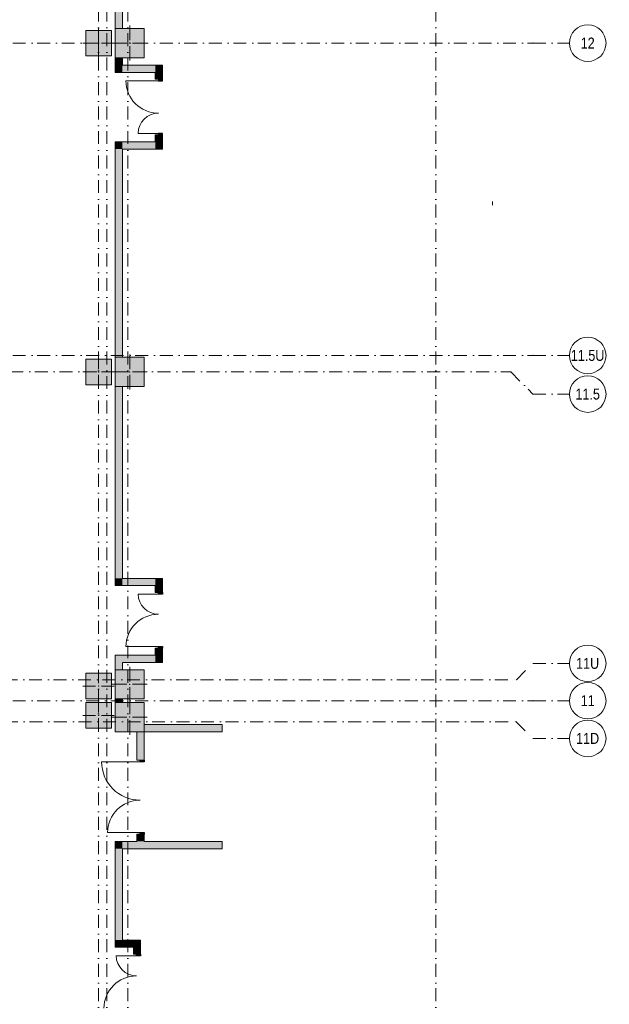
# Model space of a CAD drawing. Header units: millimetres. Extents: x -14761 to 157739, y -22400 to 107990.
# Tile 207 of 256: x 141618 to 157739, y 18690 to 45642. Entities that reach past the tile are written whole.
import ezdxf

# ---------------------------------------------------------------- set-up
doc = ezdxf.new("R2010")
doc.units = ezdxf.units.MM
doc.header["$MEASUREMENT"] = 0
doc.linetypes.add('Штрихпунктирная', pattern=[670.277762, 352.777767, -176.388884, 0, -141.111112])
for name, color, linetype in [('Конструктив - Колонны', 7, 'Continuous'), ('Конструктив - Стены Внутр сущ.', 7, 'Continuous'), ('Элемент Модели - Оси', 7, 'Continuous')]:
    doc.layers.add(name, color=color, linetype=linetype)
doc.styles.add('СГЕНЕРИР_СТИЛЬ_3', font='txt')

msp = doc.modelspace()

# ---------------------------------------------------------------- hatches: boundary and pattern name
at = {"layer": 'Конструктив - Колонны', "linetype": 'Continuous', "lineweight": 0, "true_color": 0x000000}
for points in [[(143425, 44650), (144125, 44650), (144125, 45350), (143425, 45350)], [(144225, 44600), (145025, 44600), (145025, 45400), (144225, 45400)], [(144225, 35600), (145025, 35600), (145025, 36400), (144225, 36400)], [(143425, 35650), (144125, 35650), (144125, 36350), (143425, 36350)], [(144225, 27050), (145025, 27050), (145025, 27850), (144225, 27850)], [(143425, 27050), (144125, 27050), (144125, 27750), (143425, 27750)], [(143425, 26250), (144125, 26250), (144125, 26950), (143425, 26950)], [(144225, 26150), (145025, 26150), (145025, 26950), (144225, 26950)]]:
    msp.add_hatch(color=18, dxfattribs=at).paths.add_polyline_path(points)
at = {"layer": 'Конструктив - Стены Внутр сущ.', "linetype": 'Continuous', "lineweight": 0, "true_color": 0x000000}
for points in [[(144225, 48100), (144225, 45400), (144425, 45400), (144425, 48100)], [(144225, 44400), (144425, 44400), (144425, 44600), (144225, 44600)], [(144425, 44400), (144225, 44200), (144425, 44200)], [(144425, 44400), (144225, 44400), (144225, 44200)], [(144425, 44200), (145325, 44200), (145325, 44400), (144425, 44400)], [(145325, 44200), (145525, 44400), (145325, 44400)], [(145325, 44200), (145525, 44200), (145525, 44400)], [(145325, 44200), (145325, 44010), (145525, 44010), (145525, 44200)], [(145410, 44010), (145410, 43970), (145525, 43970), (145525, 44010)], [(145325, 42300), (145525, 42300), (145525, 42490), (145325, 42490)], [(145525, 42490), (145525, 42530), (145410, 42530), (145410, 42490)], [(144225, 42100), (144425, 42100), (144225, 42300)], [(144225, 42300), (144425, 42100), (144425, 42300)], [(144225, 42100), (144225, 36400), (144425, 36400), (144425, 42100)], [(145325, 42300), (144425, 42300), (144425, 42100), (145325, 42100)], [(145325, 42100), (145525, 42100), (145325, 42300)], [(145325, 42300), (145525, 42100), (145525, 42300)], [(144225, 30350), (144425, 30350), (144425, 35600), (144225, 35600)], [(144425, 30350), (144225, 30150), (144425, 30150)], [(144425, 30350), (144225, 30350), (144225, 30150)], [(144425, 30150), (145325, 30150), (145325, 30350), (144425, 30350)], [(145325, 30150), (145525, 30350), (145325, 30350)], [(145325, 30150), (145525, 30150), (145525, 30350)], [(145325, 30150), (145325, 29960), (145525, 29960), (145525, 30150)], [(145525, 29960), (145410, 29960), (145410, 29920), (145525, 29920)], [(145325, 28250), (145525, 28250), (145525, 28440), (145325, 28440)], [(145410, 28440), (145525, 28440), (145525, 28480), (145410, 28480)], [(144225, 28250), (144225, 27850), (144425, 27850), (144425, 28250)], [(145325, 28250), (144425, 28250), (144425, 28050), (145325, 28050)], [(145325, 28050), (145525, 28050), (145325, 28250)], [(145325, 28250), (145525, 28050), (145525, 28250)], [(144425, 27050), (144225, 27050), (144225, 26950), (144425, 26950)], [(145025, 26150), (144825, 26150), (144825, 25370), (145025, 25370)], [(147151, 26350), (145025, 26350), (145025, 26150), (147151, 26150)], [(145025, 25370), (144910, 25370), (144910, 25330), (145025, 25330)], [(144825, 23150), (145025, 23150), (145025, 23350), (144825, 23350)], [(144910, 23350), (145025, 23350), (145025, 23390), (144910, 23390)], [(144225, 22950), (144425, 22950), (144225, 23150)], [(144425, 23150), (144225, 23150), (144425, 22950)], [(144225, 22950), (144225, 20450), (144425, 20450), (144425, 22950)], [(144425, 22950), (147151, 22950), (147151, 23150), (144425, 23150)], [(144425, 20450), (144225, 20450), (144225, 20250)], [(144425, 20450), (144225, 20250), (144425, 20250)], [(144425, 20250), (144725, 20250), (144725, 20450), (144425, 20450)], [(144725, 20250), (144925, 20450), (144725, 20450)], [(144725, 20250), (144925, 20250), (144925, 20450)], [(144925, 20250), (144725, 20250), (144725, 20060), (144925, 20060)], [(144925, 20060), (144810, 20060), (144810, 20020), (144925, 20020)]]:
    msp.add_hatch(color=18, dxfattribs=at).paths.add_polyline_path(points)

# ---------------------------------------------------------------- linework, layer by layer
at = {"color": 7, "linetype": 'Continuous', "lineweight": 15}
msp.add_line((154543, 40561), (154543, 40661), dxfattribs=at)
at = {"layer": 'Конструктив - Колонны', "color": 251, "linetype": 'Continuous', "lineweight": 5, "true_color": 0x575757}
for p, q in [((143775, 45080), (143775, 45430)), ((144625, 45080), (144625, 45480)), ((143695, 45000), (143345, 45000)), ((143775, 44920), (143775, 44570)), ((143855, 45000), (144205, 45000)), ((144545, 45000), (144145, 45000)), ((144625, 44920), (144625, 44520)), ((144705, 45000), (145105, 45000)), ((143775, 36080), (143775, 36430)), ((144625, 36080), (144625, 36480)), ((143695, 36000), (143345, 36000)), ((143775, 35920), (143775, 35570)), ((143855, 36000), (144205, 36000)), ((144545, 36000), (144145, 36000)), ((144625, 35920), (144625, 35520)), ((144705, 36000), (145105, 36000)), ((143775, 27480), (143775, 27830)), ((144625, 27530), (144625, 27930)), ((143695, 27400), (143345, 27400)), ((143775, 27320), (143775, 26970)), ((143855, 27400), (144205, 27400)), ((144545, 27450), (144145, 27450)), ((144625, 27370), (144625, 26970)), ((144705, 27450), (145105, 27450)), ((143775, 26680), (143775, 27030)), ((144625, 26630), (144625, 27030)), ((143695, 26600), (143345, 26600)), ((143775, 26520), (143775, 26170)), ((143855, 26600), (144205, 26600)), ((144545, 26550), (144145, 26550)), ((144625, 26470), (144625, 26070)), ((144705, 26550), (145105, 26550))]:
    msp.add_line(p, q, dxfattribs=at)
at = {"layer": 'Конструктив - Колонны', "color": 251, "linetype": 'Continuous', "lineweight": 15, "true_color": 0x575757, "flags": 128}
for points in [[(143425, 44650), (144125, 44650), (144125, 45350), (143425, 45350)], [(144225, 44600), (145025, 44600), (145025, 45400), (144225, 45400)], [(144225, 35600), (145025, 35600), (145025, 36400), (144225, 36400)], [(143425, 35650), (144125, 35650), (144125, 36350), (143425, 36350)], [(144225, 27050), (145025, 27050), (145025, 27850), (144225, 27850)], [(143425, 27050), (144125, 27050), (144125, 27750), (143425, 27750)], [(143425, 26250), (144125, 26250), (144125, 26950), (143425, 26950)], [(144225, 26150), (145025, 26150), (145025, 26950), (144225, 26950)]]:
    msp.add_lwpolyline(points, close=True, dxfattribs=at)
at = {"layer": 'Конструктив - Колонны', "color": 251, "linetype": 'Continuous', "lineweight": 5, "true_color": 0x575757}
for p in [(143775, 45000), (144625, 45000), (143775, 36000), (144625, 36000), (143775, 27400), (144625, 27450), (143775, 26600), (144625, 26550)]:
    msp.add_point(p, dxfattribs=at)
at = {"layer": 'Конструктив - Стены Внутр сущ.', "color": 251, "linetype": 'Continuous', "lineweight": 15, "true_color": 0x575757}
for p, q in [((145410, 43970), (144522, 43970)), ((145410, 42530), (144858, 42530)), ((145410, 29920), (144858, 29920)), ((145410, 28480), (144522, 28480)), ((144910, 25330), (143858, 25330)), ((144910, 23390), (144022, 23390)), ((144810, 20020), (144258, 20020))]:
    msp.add_line(p, q, dxfattribs=at)
at = {"layer": 'Конструктив - Стены Внутр сущ.', "color": 251, "linetype": 'Continuous', "lineweight": 20, "true_color": 0x575757}
for p, q in [((145325, 44010), (145325, 44047)), ((145325, 44010), (145325, 44047)), ((145325, 44010), (145325, 44047)), ((145410, 44010), (145325, 44010)), ((145410, 44010), (145325, 44010)), ((145410, 44010), (145325, 44010)), ((145525, 44010), (145410, 44010)), ((145525, 44010), (145410, 44010)), ((145525, 44010), (145410, 44010)), ((145525, 44010), (145525, 44047)), ((145525, 44010), (145525, 44047)), ((145525, 44010), (145525, 44047)), ((145325, 42490), (145325, 42453)), ((145410, 42490), (145325, 42490)), ((145410, 42490), (145325, 42490)), ((145410, 42490), (145325, 42490)), ((145325, 42490), (145325, 42453)), ((145325, 42490), (145325, 42453)), ((145525, 42490), (145410, 42490)), ((145525, 42490), (145410, 42490)), ((145525, 42490), (145410, 42490)), ((145525, 42490), (145525, 42453)), ((145525, 42490), (145525, 42453)), ((145525, 42490), (145525, 42453)), ((145325, 29960), (145325, 29997)), ((145325, 29960), (145325, 29997)), ((145325, 29960), (145325, 29997)), ((145410, 29960), (145325, 29960)), ((145410, 29960), (145325, 29960)), ((145410, 29960), (145325, 29960)), ((145525, 29960), (145410, 29960)), ((145525, 29960), (145410, 29960)), ((145525, 29960), (145410, 29960)), ((145525, 29960), (145525, 29997)), ((145525, 29960), (145525, 29997)), ((145525, 29960), (145525, 29997)), ((145325, 28440), (145325, 28403)), ((145410, 28440), (145325, 28440)), ((145410, 28440), (145325, 28440)), ((145410, 28440), (145325, 28440)), ((145325, 28440), (145325, 28403)), ((145325, 28440), (145325, 28403)), ((145525, 28440), (145410, 28440)), ((145525, 28440), (145410, 28440)), ((145525, 28440), (145410, 28440)), ((145525, 28440), (145525, 28403)), ((145525, 28440), (145525, 28403)), ((145525, 28440), (145525, 28403)), ((144825, 25370), (144825, 25407)), ((144825, 25370), (144825, 25407)), ((144825, 25370), (144825, 25407)), ((144910, 25370), (144825, 25370)), ((144910, 25370), (144825, 25370)), ((144910, 25370), (144825, 25370)), ((145025, 25370), (144910, 25370)), ((145025, 25370), (144910, 25370)), ((145025, 25370), (144910, 25370)), ((145025, 25370), (145025, 25407)), ((145025, 25370), (145025, 25407)), ((145025, 25370), (145025, 25407)), ((144825, 23350), (144825, 23313)), ((144910, 23350), (144825, 23350)), ((144910, 23350), (144825, 23350)), ((144910, 23350), (144825, 23350)), ((144825, 23350), (144825, 23313)), ((144825, 23350), (144825, 23313)), ((145025, 23350), (144910, 23350)), ((145025, 23350), (144910, 23350)), ((145025, 23350), (144910, 23350)), ((145025, 23350), (145025, 23313)), ((145025, 23350), (145025, 23313)), ((145025, 23350), (145025, 23313)), ((144725, 20060), (144725, 20097)), ((144725, 20060), (144725, 20097)), ((144725, 20060), (144725, 20097)), ((144810, 20060), (144725, 20060)), ((144810, 20060), (144725, 20060)), ((144810, 20060), (144725, 20060)), ((144925, 20060), (144810, 20060)), ((144925, 20060), (144810, 20060)), ((144925, 20060), (144810, 20060)), ((144925, 20060), (144925, 20097)), ((144925, 20060), (144925, 20097)), ((144925, 20060), (144925, 20097))]:
    msp.add_line(p, q, dxfattribs=at)
at = {"layer": 'Конструктив - Стены Внутр сущ.', "color": 251, "linetype": 'Continuous', "lineweight": 30, "true_color": 0x575757}
for p, q in [((145410, 44010), (145410, 43970)), ((145525, 44010), (145410, 44010)), ((145410, 43970), (145525, 43970)), ((145525, 43970), (145525, 44010)), ((145525, 42530), (145410, 42530)), ((145410, 42530), (145410, 42490)), ((145410, 42490), (145525, 42490)), ((145525, 42490), (145525, 42530)), ((145410, 29920), (145410, 29960)), ((145410, 29960), (145525, 29960)), ((145525, 29920), (145410, 29920)), ((145525, 29960), (145525, 29920)), ((145410, 28440), (145410, 28480)), ((145410, 28480), (145525, 28480)), ((145525, 28440), (145410, 28440)), ((145525, 28480), (145525, 28440)), ((144910, 25330), (144910, 25370)), ((144910, 25370), (145025, 25370)), ((145025, 25370), (145025, 25330)), ((145025, 25330), (144910, 25330)), ((144910, 23350), (144910, 23390)), ((144910, 23390), (145025, 23390)), ((145025, 23350), (144910, 23350)), ((145025, 23390), (145025, 23350)), ((144810, 20020), (144810, 20060)), ((144810, 20060), (144925, 20060)), ((144925, 20020), (144810, 20020)), ((144925, 20060), (144925, 20020))]:
    msp.add_line(p, q, dxfattribs=at)
at = {"layer": 'Конструктив - Стены Внутр сущ.', "color": 251, "linetype": 'Continuous', "lineweight": 20, "true_color": 0x575757, "flags": 128}
for points in [[(144225, 48100), (144225, 45400)], [(144425, 45400), (144425, 48100)], [(144225, 44600), (144225, 44200)], [(144425, 44400), (144425, 44600)], [(145325, 44400), (144425, 44400)], [(145525, 44400), (145325, 44400)], [(145525, 44010), (145525, 44400)], [(144225, 44200), (144425, 44200)], [(144425, 44200), (145325, 44200)], [(145325, 44200), (145325, 44010)], [(145325, 42490), (145325, 42300)], [(145525, 42100), (145525, 42490)], [(144225, 42300), (144225, 42100)], [(145325, 42300), (144225, 42300)], [(144225, 42100), (144225, 36400)], [(144425, 42100), (145325, 42100)], [(144425, 36400), (144425, 42100)], [(145525, 42100), (145325, 42100)], [(144225, 35600), (144225, 30150)], [(144425, 30350), (144425, 35600)], [(145325, 30350), (144425, 30350)], [(145525, 30350), (145325, 30350)], [(145525, 29960), (145525, 30350)], [(144225, 30150), (144425, 30150)], [(144425, 30150), (145325, 30150)], [(145325, 30150), (145325, 29960)], [(145325, 28440), (145325, 28250)], [(145525, 28050), (145525, 28440)], [(144225, 28250), (144225, 27850)], [(144425, 28250), (144225, 28250)], [(145325, 28250), (144425, 28250)], [(144425, 28050), (145325, 28050)], [(144425, 27850), (144425, 28050)], [(145525, 28050), (145325, 28050)], [(144225, 27050), (144225, 26950)], [(144425, 26950), (144425, 27050)], [(144825, 26150), (144825, 25370)], [(147151, 26350), (145025, 26350)], [(145025, 25370), (145025, 26150)], [(145025, 26150), (147151, 26150)], [(147151, 26150), (147151, 26350)], [(144825, 23350), (144825, 23150)], [(145025, 23150), (145025, 23350)], [(144225, 23150), (144225, 22950)], [(144825, 23150), (144225, 23150)], [(144225, 22950), (144225, 20450)], [(144425, 22950), (147151, 22950)], [(144425, 20450), (144425, 22950)], [(147151, 23150), (145025, 23150)], [(147151, 23150), (147151, 22950)], [(144225, 20250), (144225, 20450)], [(144225, 20250), (144725, 20250)], [(144725, 20450), (144425, 20450)], [(144925, 20450), (144725, 20450)], [(144725, 20250), (144725, 20060)], [(144925, 20060), (144925, 20450)]]:
    msp.add_lwpolyline(points, dxfattribs=at)
at = {"layer": 'Конструктив - Стены Внутр сущ.', "color": 251, "linetype": 'Continuous', "lineweight": 5, "true_color": 0x575757}
for centre, radius, start, end in [((145410, 43970), 888, 180, 270), ((145410, 42530), 552, 90, 180), ((145410, 29920), 552, 180, 270), ((145410, 28480), 888, 90, 180), ((144910, 25330), 1052, 180, 270), ((144910, 23390), 888, 90, 180), ((144810, 20020), 552, 180, 270), ((144810, 18580), 888, 90, 180)]:
    msp.add_arc(centre, radius, start, end, dxfattribs=at)
at = {"layer": 'Элемент Модели - Оси', "color": 7, "linetype": 'Штрихпунктирная', "lineweight": 15}
for p, q in [((143775, 92200), (143775, -1975)), ((144000, 92200), (144000, -1975)), ((144575, 92200), (144575, -1975)), ((153000, 92200), (153000, -1975)), ((-12761, 45000), (155650, 45000)), ((155650, 45000), (156650, 45000)), ((-12761, 36450), (155650, 36450)), ((155650, 36450), (156650, 36450)), ((-12153, 36000), (155043, 36000)), ((155043, 36000), (155650, 35393)), ((155650, 35393), (156650, 35393)), ((155203, 27575), (155650, 28022)), ((155650, 28022), (156650, 28022)), ((-12314, 27575), (155203, 27575)), ((-12761, 27000), (155650, 27000)), ((155650, 27000), (156650, 27000)), ((-12302, 26425), (155192, 26425)), ((155192, 26425), (155650, 25967)), ((155650, 25967), (156650, 25967))]:
    msp.add_line(p, q, dxfattribs=at)
at = {"layer": 'Элемент Модели - Оси', "color": 7, "linetype": 'Continuous', "lineweight": 15}
for centre in [(157150, 45000), (157150, 36450), (157150, 35393), (157150, 28022), (157150, 27000), (157150, 25967)]:
    msp.add_circle(centre, 500, dxfattribs=at)
at = {"layer": 'Элемент Модели - Оси', "color": 7, "linetype": 'Штрихпунктирная', "lineweight": 15}
for p in [(155650, 45000), (155650, 45000), (155650, 36450), (155650, 36450), (155043, 36000), (155203, 27575), (155650, 27000), (155650, 27000), (155192, 26425)]:
    msp.add_point(p, dxfattribs=at)

# ---------------------------------------------------------------- texts
at = {"layer": 'Элемент Модели - Оси', "color": 30, "lineweight": 5, "true_color": 0xff823e, "char_height": 300, "attachment_point": 4, "style": 'СГЕНЕРИР_СТИЛЬ_3'}
for s, insert in [('\\A1;{\\pql;\\pt0;\\fArial Narrow|b0|i0|c204|p34;12}', (156958, 45002)), ('\\A1;{\\pql;\\pt0;\\fArial Narrow|b0|i0|c204|p34;11.5U}', (156688, 36450)), ('\\A1;{\\pql;\\pt0;\\fArial Narrow|b0|i0|c204|p34;11.5}', (156814, 35392)), ('\\A1;{\\pql;\\pt0;\\fArial Narrow|b0|i0|c204|p34;11U}', (156832, 28021)), ('\\A1;{\\pql;\\pt0;\\fArial Narrow|b0|i0|c204|p34;11}', (156958, 27002)), ('\\A1;{\\pql;\\pt0;\\fArial Narrow|b0|i0|c204|p34;11D}', (156832, 25969))]:
    msp.add_mtext(s, dxfattribs=dict(at, insert=insert))

doc.saveas('drawing.dxf')
